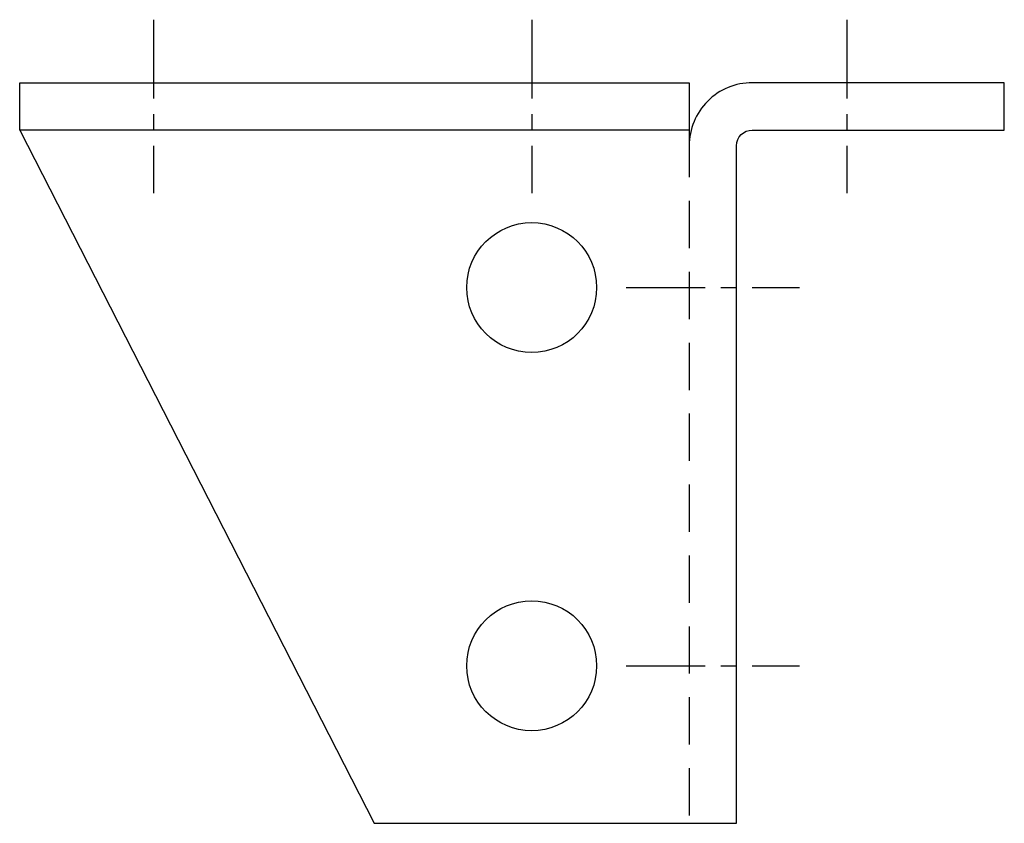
# Model space of a CAD drawing. Extents: x 11 to 205, y 60 to 219.
import ezdxf

# ---------------------------------------------------------------- set-up
doc = ezdxf.new("R2010")
doc.units = 0
doc.header["$MEASUREMENT"] = 0
doc.linetypes.add('AI9-LTYPE1', pattern=[24.923056, 15.57691, -3.115382, 3.115382, -3.115382])
doc.linetypes.add('AI9-LTYPE2', pattern=[14.019219, 9.346146, -4.673073])
doc.layers.get('0').update_dxf_attribs({"linetype": 'CONTINUOUS'})

msp = doc.modelspace()

# ---------------------------------------------------------------- linework, layer by layer
at = {"color": 253, "linetype": 'AI9-LTYPE1'}
for p, q in [((37.08, 219.14), (37.08, 184.87)), ((111.84, 219.14), (111.84, 184.87)), ((174.15, 219.14), (174.15, 184.87)), ((130.54, 166.18), (164.81, 166.18)), ((130.54, 91.41), (164.81, 91.41))]:
    msp.add_line(p, q, dxfattribs=at)
at = {"color": 7, "linetype": 'AI9-LTYPE2'}
msp.add_line((143, 197.33), (143, 60.26), dxfattribs=at)
at = {"color": 7}
msp.add_lwpolyline([(143, 197.33), (10.59, 197.33), (10.59, 206.68), (143, 206.68)], close=True, dxfattribs=at)
msp.add_lwpolyline([(10.59, 197.33), (80.69, 60.26), (152.34, 60.26)], dxfattribs=at)
for centre in [(111.84, 166.18), (111.84, 91.41)]:
    msp.add_circle(centre, 12.85, dxfattribs=at)
msp.add_open_spline([(152.34, 60.26), (152.34, 60.26), (152.34, 194.22), (152.34, 194.22), (152.34, 195.94), (153.74, 197.33), (155.46, 197.33), (155.46, 197.33), (205.31, 197.33), (205.31, 197.33), (205.31, 197.33), (205.31, 206.68), (205.31, 206.68), (205.31, 206.68), (155.46, 206.68), (155.46, 206.68), (152.15, 206.68), (148.98, 205.37), (146.65, 203.03), (144.31, 200.69), (143, 197.52), (143, 194.22)], degree=3, knots=[0, 0, 0, 0, 1, 1, 1, 2, 2, 2, 3, 3, 3, 4, 4, 4, 5, 5, 5, 6, 6, 6, 7, 7, 7, 7], dxfattribs=at)

doc.saveas('drawing.dxf')
